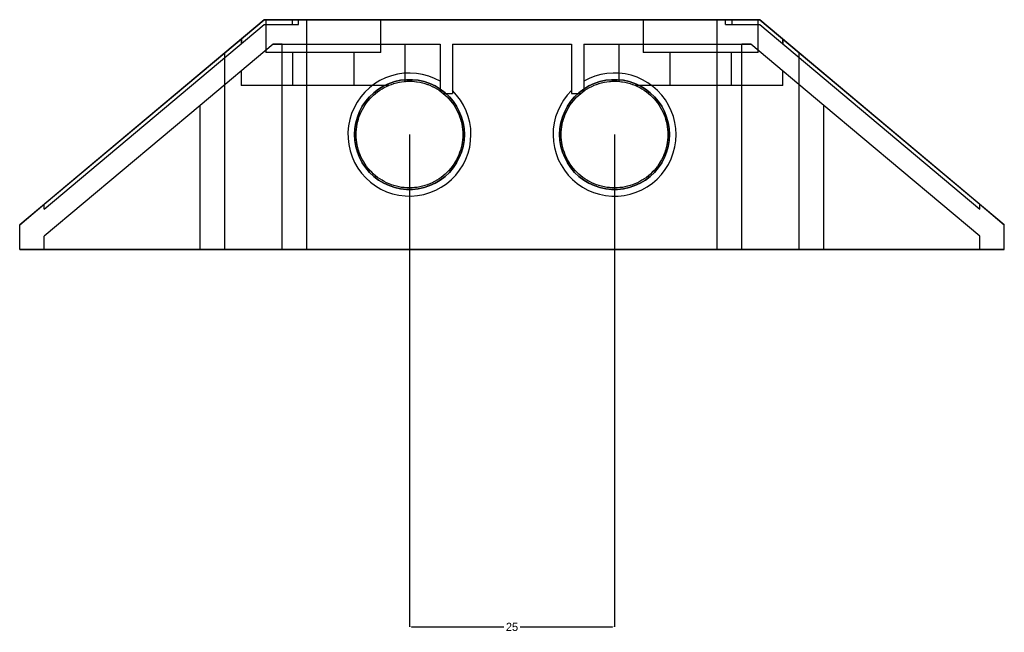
# Model space of a CAD drawing. Header units: millimetres. Extents: x -60 to 3644, y -116 to 106.
# Tile 2 of 4: x 340 to 460, y -61 to 14. Entities that reach past the tile are written whole.
import ezdxf

# ---------------------------------------------------------------- set-up
doc = ezdxf.new("R2010")
doc.units = ezdxf.units.MM
for name, color, linetype in [('DIMENSIONS', 3, 'Continuous'), ('HIDDEN', 8, 'Continuous'), ('VISIBLE', 7, 'Continuous')]:
    doc.layers.add(name, color=color, linetype=linetype)
doc.dimstyles.get("Standard").update_dxf_attribs({"dimtxt": 2.5, "dimasz": 2.5, "dimexe": 1.25, "dimexo": 0.625, "dimtad": 1, "dimtxsty": 'Standard', "dimcen": 2.5, "dimazin": 3, "dimtfac": 1, "dimtmove": 0, "dimatfit": 3, "dimarcsym": 0})

# ---------------------------------------------------------------- blocks, each defined once
blk = doc.blocks.new('_CLOSEDFILLED')
at = {"color": 0, "linetype": 'ByBlock'}
blk.add_solid([(-1, 0.16), (0, 0), (-1, -0.16)], dxfattribs=at)
blk = doc.blocks.new('*D3')
for p, q in [((387.5, 0), (387.5, -60)), ((412.5, 0), (412.5, -60)), ((387.75, -60), (399, -60)), ((401, -60), (412.25, -60))]:
    blk.add_line(p, q)
at = {"layer": 'Defpoints'}
for p in [(387.5, 0), (412.5, 0), (387.5, -60)]:
    blk.add_point(p, dxfattribs=at)
at = {"layer": 'DIMENSIONS', "xscale": 0.25, "yscale": 0.25, "rotation": 180}
blk.add_blockref('_CLOSEDFILLED', (387.5, -60), dxfattribs=at)
at = {"layer": 'DIMENSIONS', "xscale": 0.25, "yscale": 0.25}
blk.add_blockref('_CLOSEDFILLED', (412.5, -60), dxfattribs=at)
at = {"layer": 'DIMENSIONS', "insert": (400, -60), "char_height": 1, "attachment_point": 5}
blk.add_mtext('25', dxfattribs=at)

msp = doc.modelspace()

# ---------------------------------------------------------------- linework, layer by layer
at = {"layer": 'HIDDEN'}
for points in [[(343, -8.483), (369.794, 14)], [(343, -9.083), (369.794, 13.4)], [(365, 9.977), (369.794, 14)], [(370, 14), (369.794, 14)], [(369.794, 13.4), (374, 13.4)], [(375, 14), (370, 14)], [(370, 14), (370.176, 14), (370.693, 14), (371.527, 14), (372.636, 14), (373.963, 14), (375, 14)], [(370, 14), (370, 10)], [(373.2, 14), (373.2, 13.4)], [(374, 13.4), (374, 14)], [(375, -14), (375, 14)], [(384, 14), (383.824, 14), (383.307, 14), (382.473, 14), (381.364, 14), (380.037, 14), (378.558, 14), (377, 14), (375.988, 14), (375, 14)], [(384, 14), (375, 14)], [(384, 10), (384, 14)], [(425, 14), (384, 14)], [(416, 14), (416.176, 14), (416.693, 14), (417.527, 14), (418.636, 14), (419.963, 14), (421.442, 14), (423, 14), (424.558, 14), (426.037, 14), (427.364, 14), (428.473, 14), (429.307, 14), (429.824, 14), (430, 14)], [(425, 14), (424.558, 14), (423, 14), (421.442, 14), (419.963, 14), (418.636, 14), (417.527, 14), (416.693, 14), (416.176, 14), (416, 14)], [(416, 14), (416, 10)], [(425, -14), (425, 14)], [(430, 14), (425, 14)], [(426, 13.4), (426, 14)], [(426, 13.4), (430.206, 13.4)], [(426.8, 14), (426.8, 13.4)], [(430, 10), (430, 14)], [(430.206, 14), (430, 14)], [(430.206, 14), (457, -8.483)], [(430.206, 14), (435, 9.977)], [(430.206, 13.4), (457, -9.083)], [(370.886, 11), (362, 3.544)], [(367, 11.656), (367, 11.056)], [(367.028, 11.679), (367.028, 11.079)], [(370.886, 11), (372.217, 11), (373.67, 11), (375.207, 11), (376.789, 11), (378.377, 11), (379.929, 11), (381.408, 11), (382.775, 11), (383.996, 11), (385.04, 11), (385.881, 11), (386.497, 11), (386.874, 11), (387, 11)], [(372, 11), (370.886, 11)], [(372, -14), (372, 11)], [(372, 11), (387, 11)], [(387, 6.479), (387, 11)], [(387, 11), (391.25, 11)], [(391.25, 11), (391.25, 6.495)], [(392.75, 11), (407.25, 11)], [(392.75, 11), (392.75, 5.356)], [(407.25, 11), (407.25, 5.356)], [(408.75, 11), (408.75, 6.495)], [(408.75, 11), (413, 11)], [(413, 11), (413.126, 11), (413.503, 11), (414.119, 11), (414.96, 11), (416.004, 11), (417.225, 11), (418.592, 11), (420.071, 11), (421.623, 11), (423.211, 11), (424.793, 11), (426.33, 11), (427.783, 11), (429.114, 11)], [(413, 11), (428, 11)], [(413, 11), (413, 6.479)], [(428, -14), (428, 11)], [(429.114, 11), (428, 11)], [(438, 3.544), (429.114, 11)], [(432.972, 11.679), (432.972, 11.079)], [(433, 11.656), (433, 11.056)], [(343, -8.483), (365, 9.977)], [(365, -14), (365, 9.977)], [(384, 10), (383.824, 10), (383.307, 10), (382.473, 10), (381.364, 10), (380.037, 10), (378.558, 10), (377, 10), (375.442, 10), (373.963, 10), (372.636, 10), (371.527, 10), (370.693, 10), (370.176, 10), (370, 10)], [(373.25, 10), (373.25, 6)], [(380.75, 6), (380.75, 10)], [(430, 10), (429.824, 10), (429.307, 10), (428.473, 10), (427.364, 10), (426.037, 10), (424.558, 10), (423, 10), (421.442, 10), (419.963, 10), (418.636, 10), (417.527, 10), (416.693, 10), (416.176, 10), (416, 10)], [(419.25, 10), (419.25, 6)], [(426.75, 6), (426.75, 10)], [(435, -14), (435, 9.977)], [(435, 9.977), (457, -8.483)], [(367, 7.739), (367, 6)], [(391.25, 6.495), (390.565, 6.845), (389.847, 7.123), (389.104, 7.326), (388.345, 7.452), (387.577, 7.5), (386.808, 7.468), (386.046, 7.358), (385.3, 7.17), (384.577, 6.907), (383.884, 6.571), (383.23, 6.166), (382.62, 5.696), (382.062, 5.165), (381.562, 4.581), (381.123, 3.948), (380.752, 3.274), (380.452, 2.565), (380.227, 1.829), (380.077, 1.074), (380.006, 0.308), (380.014, -0.462), (380.101, -1.226), (380.266, -1.978), (380.506, -2.709), (380.821, -3.412), (381.206, -4.078), (381.657, -4.702), (382.17, -5.276), (382.738, -5.795), (383.357, -6.252), (384.02, -6.644), (384.719, -6.965), (385.448, -7.214), (386.198, -7.386), (386.961, -7.481), (387.731, -7.496), (388.498, -7.433), (389.255, -7.292), (389.993, -7.074), (390.704, -6.781), (391.383, -6.417), (392.02, -5.985), (392.609, -5.49), (393.145, -4.938), (393.621, -4.333), (394.033, -3.683), (394.376, -2.994), (394.647, -2.274), (394.842, -1.529), (394.961, -0.769), (395, 0)], [(420, 0), (419.963, 0.747), (419.851, 1.486), (419.667, 2.211), (419.411, 2.913), (419.087, 3.587), (418.697, 4.225), (418.245, 4.821), (417.737, 5.369), (417.176, 5.864), (416.569, 6.3), (415.922, 6.674), (415.24, 6.982), (414.531, 7.22), (413.802, 7.386), (413.06, 7.479), (412.313, 7.498), (411.567, 7.442), (410.831, 7.312), (410.111, 7.109), (409.415, 6.836), (408.75, 6.495)], [(433, 6), (433, 7.739)], [(394.2, 0), (394.161, 0.724), (394.043, 1.44), (393.849, 2.139), (393.581, 2.813), (393.241, 3.454), (392.834, 4.055), (392.364, 4.608), (391.837, 5.106), (391.26, 5.546), (390.638, 5.92), (389.98, 6.224), (389.292, 6.456), (388.584, 6.612), (387.863, 6.69), (387.137, 6.69), (386.416, 6.612), (385.708, 6.456), (385.02, 6.224), (384.362, 5.92), (383.74, 5.546), (383.163, 5.106), (382.636, 4.608), (382.166, 4.055), (381.759, 3.454), (381.419, 2.813), (381.151, 2.139), (380.957, 1.44), (380.839, 0.724), (380.8, 0), (380.839, -0.724), (380.957, -1.44), (381.151, -2.139), (381.419, -2.813), (381.759, -3.454), (382.166, -4.055), (382.636, -4.608), (383.163, -5.106), (383.74, -5.546), (384.362, -5.92), (385.02, -6.224), (385.708, -6.456), (386.416, -6.612), (387.137, -6.69), (387.863, -6.69), (388.584, -6.612), (389.292, -6.456), (389.98, -6.224), (390.638, -5.92), (391.26, -5.546), (391.837, -5.106), (392.364, -4.608), (392.834, -4.055), (393.241, -3.454), (393.581, -2.813), (393.849, -2.139), (394.043, -1.44), (394.161, -0.724), (394.2, 0)], [(385.527, 6.191), (385.56, 6.204), (385.579, 6.208)], [(386.244, 6.377), (386.254, 6.379), (386.276, 6.383)], [(386.933, 6.474), (386.963, 6.478), (387.006, 6.479)], [(387.637, 6.496), (387.679, 6.498), (387.717, 6.494)], [(388.356, 6.441), (388.393, 6.438), (388.414, 6.434)], [(389.087, 6.303), (389.096, 6.301), (389.114, 6.295)], [(389.751, 6.096), (389.779, 6.087), (389.817, 6.071)], [(391.25, 6.495), (391.25, 5.307)], [(419.2, 0), (419.161, 0.724), (419.043, 1.44), (418.849, 2.139), (418.581, 2.813), (418.241, 3.454), (417.834, 4.055), (417.364, 4.608), (416.837, 5.106), (416.26, 5.546), (415.638, 5.92), (414.98, 6.224), (414.292, 6.456), (413.584, 6.612), (412.863, 6.69), (412.137, 6.69), (411.416, 6.612), (410.708, 6.456), (410.02, 6.224), (409.362, 5.92), (408.74, 5.546), (408.163, 5.106), (407.636, 4.608), (407.166, 4.055), (406.759, 3.454), (406.419, 2.813), (406.151, 2.139), (405.957, 1.44), (405.839, 0.724), (405.8, 0), (405.839, -0.724), (405.957, -1.44), (406.151, -2.139), (406.419, -2.813), (406.759, -3.454), (407.166, -4.055), (407.636, -4.608), (408.163, -5.106), (408.74, -5.546), (409.362, -5.92), (410.02, -6.224), (410.708, -6.456), (411.416, -6.612), (412.137, -6.69), (412.863, -6.69), (413.584, -6.612), (414.292, -6.456), (414.98, -6.224), (415.638, -5.92), (416.26, -5.546), (416.837, -5.106), (417.364, -4.608), (417.834, -4.055), (418.241, -3.454), (418.581, -2.813), (418.849, -2.139), (419.043, -1.44), (419.161, -0.724), (419.2, 0)], [(408.75, 6.495), (408.75, 5.307)], [(410.527, 6.191), (410.56, 6.204), (410.579, 6.208)], [(411.244, 6.377), (411.254, 6.379), (411.276, 6.383)], [(411.933, 6.474), (411.963, 6.478), (412.006, 6.479)], [(412.637, 6.496), (412.679, 6.498), (412.717, 6.494)], [(413.356, 6.441), (413.393, 6.438), (413.414, 6.434)], [(414.087, 6.303), (414.096, 6.301), (414.114, 6.295)], [(414.751, 6.096), (414.779, 6.087), (414.817, 6.071)], [(385.001, 6), (384.818, 6), (383.235, 6), (381.339, 6), (379.225, 6), (377, 6), (374.775, 6), (372.661, 6), (370.765, 6), (369.182, 6), (367.99, 6), (367.251, 6), (367, 6)], [(383.642, 5.23), (383.65, 5.237), (383.671, 5.251)], [(384.224, 5.612), (384.25, 5.629), (384.287, 5.648)], [(384.852, 5.934), (384.889, 5.953), (384.923, 5.965)], [(390.397, 5.816), (390.435, 5.8), (390.468, 5.781)], [(391.023, 5.46), (391.055, 5.442), (391.073, 5.429)], [(391.627, 5.021), (391.632, 5.017), (391.643, 5.008)], [(391.652, 5), (392.75, 5)], [(395, 0), (394.963, 0.744), (394.852, 1.482), (394.669, 2.204), (394.415, 2.905), (394.092, 3.577), (393.705, 4.213), (393.256, 4.808), (392.75, 5.356)], [(392.75, 5.356), (392.75, 5)], [(407.25, 5.356), (406.737, 4.8), (406.283, 4.195), (405.892, 3.547), (405.568, 2.863), (405.315, 2.149), (405.135, 1.414), (405.03, 0.665), (405.001, -0.091), (405.048, -0.847), (405.171, -1.593), (405.369, -2.324), (405.64, -3.031), (405.98, -3.707), (406.387, -4.345), (406.856, -4.939), (407.382, -5.482), (407.961, -5.97), (408.585, -6.397), (409.25, -6.759), (409.948, -7.052), (410.672, -7.274), (411.414, -7.421), (412.167, -7.493), (412.924, -7.488), (413.677, -7.407), (414.417, -7.251), (415.138, -7.021), (415.832, -6.719), (416.492, -6.349), (417.112, -5.915), (417.684, -5.42), (418.204, -4.87), (418.666, -4.27), (419.065, -3.627), (419.397, -2.947), (419.659, -2.237), (419.848, -1.504), (419.962, -0.756), (420, 0)], [(407.25, 5.356), (407.25, 5)], [(407.25, 5), (408.348, 5)], [(408.642, 5.23), (408.65, 5.237), (408.671, 5.251)], [(409.224, 5.612), (409.25, 5.629), (409.287, 5.648)], [(409.852, 5.934), (409.889, 5.953), (409.923, 5.965)], [(433, 6), (432.749, 6), (432.01, 6), (430.818, 6), (429.235, 6), (427.339, 6), (425.225, 6), (423, 6), (420.775, 6), (418.661, 6), (416.765, 6), (415.182, 6), (414.999, 6)], [(415.397, 5.816), (415.435, 5.8), (415.468, 5.781)], [(416.023, 5.46), (416.055, 5.442), (416.073, 5.429)], [(416.627, 5.021), (416.632, 5.017), (416.643, 5.008)], [(382.142, 3.677), (382.158, 3.704), (382.183, 3.736)], [(382.573, 4.237), (382.598, 4.269), (382.622, 4.294)], [(383.075, 4.759), (383.098, 4.782), (383.111, 4.793)], [(392.139, 4.551), (392.159, 4.532), (392.185, 4.502)], [(392.604, 4.022), (392.629, 3.992), (392.651, 3.962)], [(407.142, 3.677), (407.158, 3.704), (407.183, 3.736)], [(407.573, 4.237), (407.598, 4.269), (407.622, 4.294)], [(408.075, 4.759), (408.098, 4.782), (408.111, 4.793)], [(417.139, 4.551), (417.159, 4.532), (417.185, 4.502)], [(417.604, 4.022), (417.629, 3.992), (417.651, 3.962)], [(362, 3.544), (343, -12.399)], [(362, -14), (362, 3.544)], [(381.469, 2.42), (381.478, 2.446), (381.484, 2.459)], [(381.778, 3.083), (381.783, 3.094), (381.796, 3.114)], [(393.017, 3.434), (393.037, 3.404), (393.048, 3.384)], [(393.377, 2.777), (393.378, 2.774), (393.381, 2.767)], [(406.469, 2.42), (406.478, 2.446), (406.484, 2.459)], [(406.778, 3.083), (406.783, 3.094), (406.796, 3.114)], [(418.017, 3.434), (418.037, 3.404), (418.048, 3.384)], [(418.377, 2.777), (418.378, 2.774), (418.381, 2.767)], [(438, -14), (438, 3.544)], [(457, -12.399), (438, 3.544)], [(381.237, 1.731), (381.245, 1.769), (381.256, 1.799)], [(393.639, 2.133), (393.648, 2.111), (393.658, 2.075)], [(393.833, 1.457), (393.843, 1.421), (393.849, 1.386)], [(406.237, 1.731), (406.245, 1.769), (406.256, 1.799)], [(418.639, 2.133), (418.648, 2.111), (418.658, 2.075)], [(418.833, 1.457), (418.843, 1.421), (418.849, 1.386)], [(381.01, 0.346), (381.01, 0.358), (381.012, 0.382)], [(381.085, 1.04), (381.089, 1.07), (381.097, 1.107)], [(393.955, 0.749), (393.961, 0.715), (393.962, 0.693)], [(394, 0), (394, 0)], [(406.01, 0.346), (406.01, 0.358), (406.012, 0.382)], [(406.085, 1.04), (406.089, 1.07), (406.097, 1.107)], [(418.955, 0.749), (418.961, 0.715), (418.962, 0.693)], [(419, 0), (419, 0)], [(381.012, -0.38), (381.01, -0.358), (381.01, -0.347)], [(381.097, -1.106), (381.089, -1.07), (381.085, -1.041)], [(393.962, -0.694), (393.961, -0.715), (393.955, -0.748)], [(394, 0), (394, 0)], [(406.012, -0.38), (406.01, -0.358), (406.01, -0.347)], [(406.097, -1.106), (406.089, -1.07), (406.085, -1.041)], [(418.962, -0.694), (418.961, -0.715), (418.955, -0.748)], [(419, 0), (419, 0)], [(381.255, -1.797), (381.245, -1.769), (381.237, -1.733)], [(393.657, -2.079), (393.648, -2.111), (393.64, -2.13)], [(393.848, -1.388), (393.843, -1.421), (393.833, -1.455)], [(406.255, -1.797), (406.245, -1.769), (406.237, -1.733)], [(418.657, -2.079), (418.648, -2.111), (418.64, -2.13)], [(418.848, -1.388), (418.843, -1.421), (418.833, -1.455)], [(381.483, -2.457), (381.478, -2.446), (381.47, -2.425)], [(381.792, -3.108), (381.783, -3.094), (381.78, -3.086)], [(393.046, -3.388), (393.037, -3.404), (393.021, -3.428)], [(393.379, -2.773), (393.378, -2.774), (393.378, -2.774)], [(406.483, -2.457), (406.478, -2.446), (406.47, -2.425)], [(406.792, -3.108), (406.783, -3.094), (406.78, -3.086)], [(418.046, -3.388), (418.037, -3.404), (418.021, -3.428)], [(418.379, -2.773), (418.378, -2.774), (418.378, -2.774)], [(382.179, -3.731), (382.158, -3.704), (382.145, -3.681)], [(382.618, -4.289), (382.598, -4.269), (382.577, -4.242)], [(383.107, -4.79), (383.098, -4.782), (383.082, -4.766)], [(392.18, -4.509), (392.159, -4.532), (392.143, -4.547)], [(392.648, -3.966), (392.629, -3.992), (392.608, -4.017)], [(407.179, -3.731), (407.158, -3.704), (407.145, -3.681)], [(407.618, -4.289), (407.598, -4.269), (407.577, -4.242)], [(408.107, -4.79), (408.098, -4.782), (408.082, -4.766)], [(417.18, -4.509), (417.159, -4.532), (417.143, -4.547)], [(417.648, -3.966), (417.629, -3.992), (417.608, -4.017)], [(383.66, -5.244), (383.65, -5.237), (383.646, -5.234)], [(384.279, -5.644), (384.25, -5.629), (384.23, -5.616)], [(384.915, -5.962), (384.889, -5.953), (384.86, -5.938)], [(390.461, -5.785), (390.435, -5.8), (390.405, -5.813)], [(391.068, -5.432), (391.055, -5.442), (391.032, -5.455)], [(391.634, -5.016), (391.632, -5.017), (391.632, -5.018)], [(408.66, -5.244), (408.65, -5.237), (408.646, -5.234)], [(409.279, -5.644), (409.25, -5.629), (409.23, -5.616)], [(409.915, -5.962), (409.889, -5.953), (409.86, -5.938)], [(415.461, -5.785), (415.435, -5.8), (415.405, -5.813)], [(416.068, -5.432), (416.055, -5.442), (416.032, -5.455)], [(416.634, -5.016), (416.632, -5.017), (416.632, -5.018)], [(385.572, -6.207), (385.56, -6.204), (385.539, -6.196)], [(386.261, -6.38), (386.254, -6.379), (386.251, -6.379)], [(386.994, -6.479), (386.963, -6.478), (386.941, -6.475)], [(387.708, -6.495), (387.679, -6.498), (387.647, -6.497)], [(388.406, -6.436), (388.393, -6.438), (388.369, -6.44)], [(389.1, -6.3), (389.096, -6.301), (389.094, -6.301)], [(389.807, -6.075), (389.779, -6.087), (389.759, -6.094)], [(410.572, -6.207), (410.56, -6.204), (410.539, -6.196)], [(411.261, -6.38), (411.254, -6.379), (411.251, -6.379)], [(411.994, -6.479), (411.963, -6.478), (411.941, -6.475)], [(412.708, -6.495), (412.679, -6.498), (412.647, -6.497)], [(413.406, -6.436), (413.393, -6.438), (413.369, -6.44)], [(414.1, -6.3), (414.096, -6.301), (414.094, -6.301)], [(414.807, -6.075), (414.779, -6.087), (414.759, -6.094)], [(340, -11), (343, -8.483)], [(343, -9.083), (343, -8.483)], [(457, -9.083), (457, -8.483)], [(457, -8.483), (460, -11)], [(340, -14), (340, -11)], [(460, -14), (460, -11)], [(343, -14), (343, -12.399)], [(457, -14), (457, -12.399)], [(362, -14), (340, -14)], [(362, -14), (343, -14)], [(372, -14), (362, -14)], [(365, -14), (362, -14)], [(365, -14), (372, -14)], [(372, -14), (365, -14)], [(428, -14), (372, -14)], [(375, -14), (372, -14)], [(375, -14), (428, -14)], [(428, -14), (425, -14)], [(435, -14), (428, -14)], [(435, -14), (428, -14)], [(435, -14), (438, -14)], [(438, -14), (435, -14)], [(460, -14), (438, -14)]]:
    msp.add_lwpolyline(points, dxfattribs=at)
at = {"layer": 'VISIBLE'}
for points in [[(369.794, 14), (365, 9.977)], [(369.794, 14), (375, 14)], [(375, 14), (425, 14)], [(375, -14), (375, 14)], [(425, 14), (430.206, 14)], [(425, -14), (425, 14)], [(435, 9.977), (430.206, 14)], [(365, 9.977), (340, -11)], [(365, -14), (365, 9.977)], [(435, -14), (435, 9.977)], [(460, -11), (435, 9.977)], [(394.2, 0), (394.161, -0.724), (394.043, -1.44), (393.849, -2.139), (393.581, -2.813), (393.241, -3.454), (392.834, -4.055), (392.364, -4.608), (391.837, -5.106), (391.26, -5.546), (390.638, -5.92), (389.98, -6.224), (389.292, -6.456), (388.584, -6.612), (387.863, -6.69), (387.137, -6.69), (386.416, -6.612), (385.708, -6.456), (385.02, -6.224), (384.362, -5.92), (383.74, -5.546), (383.163, -5.106), (382.636, -4.608), (382.166, -4.055), (381.759, -3.454), (381.419, -2.813), (381.151, -2.139), (380.957, -1.44), (380.839, -0.724), (380.8, 0), (380.839, 0.724), (380.957, 1.44), (381.151, 2.139), (381.419, 2.813), (381.759, 3.454), (382.166, 4.055), (382.636, 4.608), (383.163, 5.106), (383.74, 5.546), (384.362, 5.92), (385.02, 6.224), (385.708, 6.456), (386.416, 6.612), (387.137, 6.69), (387.863, 6.69), (388.584, 6.612), (389.292, 6.456), (389.98, 6.224), (390.638, 5.92), (391.26, 5.546), (391.837, 5.106), (392.364, 4.608), (392.834, 4.055), (393.241, 3.454), (393.581, 2.813), (393.849, 2.139), (394.043, 1.44), (394.161, 0.724), (394.2, 0)], [(384.721, 5.876), (385.013, 6.005)], [(385.013, 6.005), (385.31, 6.12)], [(385.31, 6.12), (385.613, 6.22)], [(385.527, 6.191), (385.56, 6.204), (385.579, 6.208)], [(385.613, 6.22), (385.921, 6.305)], [(385.921, 6.305), (386.232, 6.375)], [(386.232, 6.375), (386.546, 6.429)], [(386.244, 6.377), (386.254, 6.379), (386.276, 6.383)], [(386.546, 6.429), (386.863, 6.468)], [(386.863, 6.468), (387.181, 6.492)], [(386.933, 6.474), (386.963, 6.478), (387.006, 6.479)], [(387.181, 6.492), (387.5, 6.5)], [(387.5, 6.5), (387.819, 6.492)], [(387.637, 6.496), (387.679, 6.498), (387.717, 6.494)], [(387.819, 6.492), (388.137, 6.468)], [(388.137, 6.468), (388.454, 6.429)], [(388.356, 6.441), (388.393, 6.438), (388.414, 6.434)], [(388.454, 6.429), (388.768, 6.375)], [(388.768, 6.375), (389.079, 6.305)], [(389.079, 6.305), (389.387, 6.22)], [(389.087, 6.303), (389.096, 6.301), (389.114, 6.295)], [(389.387, 6.22), (389.69, 6.12)], [(389.69, 6.12), (389.987, 6.005)], [(389.751, 6.096), (389.779, 6.087), (389.817, 6.071)], [(389.987, 6.005), (390.279, 5.876)], [(419.2, 0), (419.161, -0.724), (419.043, -1.44), (418.849, -2.139), (418.581, -2.813), (418.241, -3.454), (417.834, -4.055), (417.364, -4.608), (416.837, -5.106), (416.26, -5.546), (415.638, -5.92), (414.98, -6.224), (414.292, -6.456), (413.584, -6.612), (412.863, -6.69), (412.137, -6.69), (411.416, -6.612), (410.708, -6.456), (410.02, -6.224), (409.362, -5.92), (408.74, -5.546), (408.163, -5.106), (407.636, -4.608), (407.166, -4.055), (406.759, -3.454), (406.419, -2.813), (406.151, -2.139), (405.957, -1.44), (405.839, -0.724), (405.8, 0), (405.839, 0.724), (405.957, 1.44), (406.151, 2.139), (406.419, 2.813), (406.759, 3.454), (407.166, 4.055), (407.636, 4.608), (408.163, 5.106), (408.74, 5.546), (409.362, 5.92), (410.02, 6.224), (410.708, 6.456), (411.416, 6.612), (412.137, 6.69), (412.863, 6.69), (413.584, 6.612), (414.292, 6.456), (414.98, 6.224), (415.638, 5.92), (416.26, 5.546), (416.837, 5.106), (417.364, 4.608), (417.834, 4.055), (418.241, 3.454), (418.581, 2.813), (418.849, 2.139), (419.043, 1.44), (419.161, 0.724), (419.2, 0)], [(409.721, 5.876), (410.013, 6.005)], [(410.013, 6.005), (410.31, 6.12)], [(410.31, 6.12), (410.613, 6.22)], [(410.527, 6.191), (410.56, 6.204), (410.579, 6.208)], [(410.613, 6.22), (410.921, 6.305)], [(410.921, 6.305), (411.232, 6.375)], [(411.232, 6.375), (411.546, 6.429)], [(411.244, 6.377), (411.254, 6.379), (411.276, 6.383)], [(411.546, 6.429), (411.863, 6.468)], [(411.863, 6.468), (412.181, 6.492)], [(411.933, 6.474), (411.963, 6.478), (412.006, 6.479)], [(412.181, 6.492), (412.5, 6.5)], [(412.5, 6.5), (412.819, 6.492)], [(412.637, 6.496), (412.679, 6.498), (412.717, 6.494)], [(412.819, 6.492), (413.137, 6.468)], [(413.137, 6.468), (413.454, 6.429)], [(413.356, 6.441), (413.393, 6.438), (413.414, 6.434)], [(413.454, 6.429), (413.768, 6.375)], [(413.768, 6.375), (414.079, 6.305)], [(414.079, 6.305), (414.387, 6.22)], [(414.087, 6.303), (414.096, 6.301), (414.114, 6.295)], [(414.387, 6.22), (414.69, 6.12)], [(414.69, 6.12), (414.987, 6.005)], [(414.751, 6.096), (414.779, 6.087), (414.817, 6.071)], [(414.987, 6.005), (415.279, 5.876)], [(382.904, 4.596), (383.135, 4.816)], [(383.135, 4.816), (383.376, 5.024)], [(383.376, 5.024), (383.628, 5.221)], [(383.628, 5.221), (383.889, 5.404)], [(383.642, 5.23), (383.65, 5.237), (383.671, 5.251)], [(383.889, 5.404), (384.158, 5.575)], [(384.158, 5.575), (384.436, 5.732)], [(384.224, 5.612), (384.25, 5.629), (384.287, 5.648)], [(384.436, 5.732), (384.721, 5.876)], [(384.852, 5.934), (384.889, 5.953), (384.923, 5.965)], [(390.279, 5.876), (390.564, 5.732)], [(390.397, 5.816), (390.435, 5.8), (390.468, 5.781)], [(390.564, 5.732), (390.842, 5.575)], [(390.842, 5.575), (391.111, 5.404)], [(391.023, 5.46), (391.055, 5.442), (391.073, 5.429)], [(391.111, 5.404), (391.372, 5.221)], [(391.372, 5.221), (391.624, 5.024)], [(391.624, 5.024), (391.865, 4.816)], [(391.627, 5.021), (391.632, 5.017), (391.643, 5.008)], [(391.865, 4.816), (392.096, 4.596)], [(407.904, 4.596), (408.135, 4.816)], [(408.135, 4.816), (408.376, 5.024)], [(408.376, 5.024), (408.628, 5.221)], [(408.628, 5.221), (408.889, 5.404)], [(408.642, 5.23), (408.65, 5.237), (408.671, 5.251)], [(408.889, 5.404), (409.158, 5.575)], [(409.158, 5.575), (409.436, 5.732)], [(409.224, 5.612), (409.25, 5.629), (409.287, 5.648)], [(409.436, 5.732), (409.721, 5.876)], [(409.852, 5.934), (409.889, 5.953), (409.923, 5.965)], [(415.279, 5.876), (415.564, 5.732)], [(415.397, 5.816), (415.435, 5.8), (415.468, 5.781)], [(415.564, 5.732), (415.842, 5.575)], [(415.842, 5.575), (416.111, 5.404)], [(416.023, 5.46), (416.055, 5.442), (416.073, 5.429)], [(416.111, 5.404), (416.372, 5.221)], [(416.372, 5.221), (416.624, 5.024)], [(416.624, 5.024), (416.865, 4.816)], [(416.627, 5.021), (416.632, 5.017), (416.643, 5.008)], [(416.865, 4.816), (417.096, 4.596)], [(381.925, 3.341), (382.095, 3.611)], [(382.095, 3.611), (382.279, 3.872)], [(382.142, 3.677), (382.158, 3.704), (382.183, 3.736)], [(382.279, 3.872), (382.475, 4.123)], [(382.475, 4.123), (382.684, 4.365)], [(382.573, 4.237), (382.598, 4.269), (382.622, 4.294)], [(382.684, 4.365), (382.904, 4.596)], [(383.075, 4.759), (383.098, 4.782), (383.111, 4.793)], [(392.096, 4.596), (392.316, 4.365)], [(392.139, 4.551), (392.159, 4.532), (392.185, 4.502)], [(392.316, 4.365), (392.525, 4.123)], [(392.525, 4.123), (392.721, 3.872)], [(392.604, 4.022), (392.629, 3.992), (392.651, 3.962)], [(392.721, 3.872), (392.905, 3.611)], [(392.905, 3.611), (393.075, 3.341)], [(406.925, 3.341), (407.095, 3.611)], [(407.095, 3.611), (407.279, 3.872)], [(407.142, 3.677), (407.158, 3.704), (407.183, 3.736)], [(407.279, 3.872), (407.475, 4.123)], [(407.475, 4.123), (407.684, 4.365)], [(407.573, 4.237), (407.598, 4.269), (407.622, 4.294)], [(407.684, 4.365), (407.904, 4.596)], [(408.075, 4.759), (408.098, 4.782), (408.111, 4.793)], [(417.096, 4.596), (417.316, 4.365)], [(417.139, 4.551), (417.159, 4.532), (417.185, 4.502)], [(417.316, 4.365), (417.525, 4.123)], [(417.525, 4.123), (417.721, 3.872)], [(417.604, 4.022), (417.629, 3.992), (417.651, 3.962)], [(417.721, 3.872), (417.905, 3.611)], [(417.905, 3.611), (418.075, 3.341)], [(381.38, 2.19), (381.495, 2.487)], [(381.469, 2.42), (381.478, 2.446), (381.484, 2.459)], [(381.495, 2.487), (381.624, 2.779)], [(381.624, 2.779), (381.768, 3.064)], [(381.768, 3.064), (381.925, 3.341)], [(381.778, 3.083), (381.783, 3.094), (381.796, 3.114)], [(393.017, 3.434), (393.037, 3.404), (393.048, 3.384)], [(393.075, 3.341), (393.232, 3.064)], [(393.232, 3.064), (393.376, 2.779)], [(393.376, 2.779), (393.505, 2.487)], [(393.377, 2.777), (393.378, 2.774), (393.381, 2.767)], [(393.505, 2.487), (393.62, 2.19)], [(406.38, 2.19), (406.495, 2.487)], [(406.469, 2.42), (406.478, 2.446), (406.484, 2.459)], [(406.495, 2.487), (406.624, 2.779)], [(406.624, 2.779), (406.768, 3.064)], [(406.768, 3.064), (406.925, 3.341)], [(406.778, 3.083), (406.783, 3.094), (406.796, 3.114)], [(418.017, 3.434), (418.037, 3.404), (418.048, 3.384)], [(418.075, 3.341), (418.232, 3.064)], [(418.232, 3.064), (418.376, 2.779)], [(418.376, 2.779), (418.505, 2.487)], [(418.377, 2.777), (418.378, 2.774), (418.381, 2.767)], [(418.505, 2.487), (418.62, 2.19)], [(381.07, 0.953), (381.125, 1.268)], [(381.125, 1.268), (381.195, 1.579)], [(381.195, 1.579), (381.28, 1.887)], [(381.237, 1.731), (381.245, 1.769), (381.256, 1.799)], [(381.28, 1.887), (381.38, 2.19)], [(393.62, 2.19), (393.72, 1.887)], [(393.639, 2.133), (393.648, 2.111), (393.658, 2.075)], [(393.72, 1.887), (393.805, 1.579)], [(393.805, 1.579), (393.875, 1.268)], [(393.833, 1.457), (393.843, 1.421), (393.849, 1.386)], [(393.875, 1.268), (393.93, 0.953)], [(406.07, 0.953), (406.125, 1.268)], [(406.125, 1.268), (406.195, 1.579)], [(406.195, 1.579), (406.28, 1.887)], [(406.237, 1.731), (406.245, 1.769), (406.256, 1.799)], [(406.28, 1.887), (406.38, 2.19)], [(418.62, 2.19), (418.72, 1.887)], [(418.639, 2.133), (418.648, 2.111), (418.658, 2.075)], [(418.72, 1.887), (418.805, 1.579)], [(418.805, 1.579), (418.875, 1.268)], [(418.833, 1.457), (418.843, 1.421), (418.849, 1.386)], [(418.875, 1.268), (418.93, 0.953)], [(381, 0), (381.008, 0.319)], [(381.008, 0.319), (381.031, 0.637)], [(381.01, 0.346), (381.01, 0.358), (381.012, 0.382)], [(381.031, 0.637), (381.07, 0.953)], [(381.085, 1.04), (381.089, 1.07), (381.097, 1.107)], [(393.93, 0.953), (393.969, 0.637)], [(393.955, 0.749), (393.961, 0.715), (393.962, 0.693)], [(393.969, 0.637), (393.992, 0.319)], [(393.992, 0.319), (394, 0)], [(394, 0), (394, 0)], [(406, 0), (406.008, 0.319)], [(406.008, 0.319), (406.031, 0.637)], [(406.01, 0.346), (406.01, 0.358), (406.012, 0.382)], [(406.031, 0.637), (406.07, 0.953)], [(406.085, 1.04), (406.089, 1.07), (406.097, 1.107)], [(418.93, 0.953), (418.969, 0.637)], [(418.955, 0.749), (418.961, 0.715), (418.962, 0.693)], [(418.969, 0.637), (418.992, 0.319)], [(418.992, 0.319), (419, 0)], [(419, 0), (419, 0)], [(381.008, -0.319), (381, 0)], [(381.031, -0.637), (381.008, -0.319)], [(381.012, -0.38), (381.01, -0.358), (381.01, -0.347)], [(381.07, -0.954), (381.031, -0.637)], [(381.125, -1.268), (381.07, -0.954)], [(381.097, -1.106), (381.089, -1.07), (381.085, -1.041)], [(393.93, -0.954), (393.875, -1.268)], [(393.969, -0.637), (393.93, -0.954)], [(393.962, -0.694), (393.961, -0.715), (393.955, -0.748)], [(393.992, -0.319), (393.969, -0.637)], [(394, 0), (393.992, -0.319)], [(394, 0), (394, 0)], [(406.008, -0.319), (406, 0)], [(406.031, -0.637), (406.008, -0.319)], [(406.012, -0.38), (406.01, -0.358), (406.01, -0.347)], [(406.07, -0.954), (406.031, -0.637)], [(406.125, -1.268), (406.07, -0.954)], [(406.097, -1.106), (406.089, -1.07), (406.085, -1.041)], [(418.93, -0.954), (418.875, -1.268)], [(418.969, -0.637), (418.93, -0.954)], [(418.962, -0.694), (418.961, -0.715), (418.955, -0.748)], [(418.992, -0.319), (418.969, -0.637)], [(419, 0), (418.992, -0.319)], [(419, 0), (419, 0)], [(381.195, -1.58), (381.125, -1.268)], [(381.28, -1.887), (381.195, -1.58)], [(381.255, -1.797), (381.245, -1.769), (381.237, -1.733)], [(381.38, -2.19), (381.28, -1.887)], [(381.495, -2.488), (381.38, -2.19)], [(393.62, -2.19), (393.505, -2.488)], [(393.72, -1.887), (393.62, -2.19)], [(393.657, -2.079), (393.648, -2.111), (393.64, -2.13)], [(393.805, -1.58), (393.72, -1.887)], [(393.875, -1.268), (393.805, -1.58)], [(393.848, -1.388), (393.843, -1.421), (393.833, -1.455)], [(406.195, -1.58), (406.125, -1.268)], [(406.28, -1.887), (406.195, -1.58)], [(406.255, -1.797), (406.245, -1.769), (406.237, -1.733)], [(406.38, -2.19), (406.28, -1.887)], [(406.495, -2.488), (406.38, -2.19)], [(418.62, -2.19), (418.505, -2.488)], [(418.72, -1.887), (418.62, -2.19)], [(418.657, -2.079), (418.648, -2.111), (418.64, -2.13)], [(418.805, -1.58), (418.72, -1.887)], [(418.875, -1.268), (418.805, -1.58)], [(418.848, -1.388), (418.843, -1.421), (418.833, -1.455)], [(381.483, -2.457), (381.478, -2.446), (381.47, -2.425)], [(381.624, -2.779), (381.495, -2.488)], [(381.768, -3.064), (381.624, -2.779)], [(381.925, -3.342), (381.768, -3.064)], [(381.792, -3.108), (381.783, -3.094), (381.78, -3.086)], [(382.095, -3.611), (381.925, -3.342)], [(393.075, -3.342), (392.905, -3.611)], [(393.046, -3.388), (393.037, -3.404), (393.021, -3.428)], [(393.232, -3.064), (393.075, -3.342)], [(393.376, -2.779), (393.232, -3.064)], [(393.505, -2.488), (393.376, -2.779)], [(393.379, -2.773), (393.378, -2.774), (393.378, -2.774)], [(406.483, -2.457), (406.478, -2.446), (406.47, -2.425)], [(406.624, -2.779), (406.495, -2.488)], [(406.768, -3.064), (406.624, -2.779)], [(406.925, -3.342), (406.768, -3.064)], [(406.792, -3.108), (406.783, -3.094), (406.78, -3.086)], [(407.095, -3.611), (406.925, -3.342)], [(418.075, -3.342), (417.905, -3.611)], [(418.046, -3.388), (418.037, -3.404), (418.021, -3.428)], [(418.232, -3.064), (418.075, -3.342)], [(418.376, -2.779), (418.232, -3.064)], [(418.505, -2.488), (418.376, -2.779)], [(418.379, -2.773), (418.378, -2.774), (418.378, -2.774)], [(382.279, -3.872), (382.095, -3.611)], [(382.179, -3.731), (382.158, -3.704), (382.145, -3.681)], [(382.475, -4.124), (382.279, -3.872)], [(382.684, -4.365), (382.475, -4.124)], [(382.618, -4.289), (382.598, -4.269), (382.577, -4.242)], [(382.904, -4.596), (382.684, -4.365)], [(383.135, -4.816), (382.904, -4.596)], [(383.107, -4.79), (383.098, -4.782), (383.082, -4.766)], [(392.096, -4.596), (391.865, -4.816)], [(392.316, -4.365), (392.096, -4.596)], [(392.18, -4.509), (392.159, -4.532), (392.143, -4.547)], [(392.525, -4.124), (392.316, -4.365)], [(392.721, -3.872), (392.525, -4.124)], [(392.648, -3.966), (392.629, -3.992), (392.608, -4.017)], [(392.905, -3.611), (392.721, -3.872)], [(407.279, -3.872), (407.095, -3.611)], [(407.179, -3.731), (407.158, -3.704), (407.145, -3.681)], [(407.475, -4.124), (407.279, -3.872)], [(407.684, -4.365), (407.475, -4.124)], [(407.618, -4.289), (407.598, -4.269), (407.577, -4.242)], [(407.904, -4.596), (407.684, -4.365)], [(408.135, -4.816), (407.904, -4.596)], [(408.107, -4.79), (408.098, -4.782), (408.082, -4.766)], [(417.096, -4.596), (416.865, -4.816)], [(417.316, -4.365), (417.096, -4.596)], [(417.18, -4.509), (417.159, -4.532), (417.143, -4.547)], [(417.525, -4.124), (417.316, -4.365)], [(417.721, -3.872), (417.525, -4.124)], [(417.648, -3.966), (417.629, -3.992), (417.608, -4.017)], [(417.905, -3.611), (417.721, -3.872)], [(383.376, -5.025), (383.135, -4.816)], [(383.628, -5.221), (383.376, -5.025)], [(383.889, -5.405), (383.628, -5.221)], [(383.66, -5.244), (383.65, -5.237), (383.646, -5.234)], [(384.158, -5.575), (383.889, -5.405)], [(384.436, -5.733), (384.158, -5.575)], [(384.279, -5.644), (384.25, -5.629), (384.23, -5.616)], [(384.721, -5.876), (384.436, -5.733)], [(385.013, -6.005), (384.721, -5.876)], [(384.915, -5.962), (384.889, -5.953), (384.86, -5.938)], [(390.279, -5.876), (389.987, -6.005)], [(390.564, -5.733), (390.279, -5.876)], [(390.461, -5.785), (390.435, -5.8), (390.405, -5.813)], [(390.842, -5.575), (390.564, -5.733)], [(391.111, -5.405), (390.842, -5.575)], [(391.068, -5.432), (391.055, -5.442), (391.032, -5.455)], [(391.372, -5.221), (391.111, -5.405)], [(391.624, -5.025), (391.372, -5.221)], [(391.865, -4.816), (391.624, -5.025)], [(391.634, -5.016), (391.632, -5.017), (391.632, -5.018)], [(408.376, -5.025), (408.135, -4.816)], [(408.628, -5.221), (408.376, -5.025)], [(408.889, -5.405), (408.628, -5.221)], [(408.66, -5.244), (408.65, -5.237), (408.646, -5.234)], [(409.158, -5.575), (408.889, -5.405)], [(409.436, -5.733), (409.158, -5.575)], [(409.279, -5.644), (409.25, -5.629), (409.23, -5.616)], [(409.721, -5.876), (409.436, -5.733)], [(410.013, -6.005), (409.721, -5.876)], [(409.915, -5.962), (409.889, -5.953), (409.86, -5.938)], [(415.279, -5.876), (414.987, -6.005)], [(415.564, -5.733), (415.279, -5.876)], [(415.461, -5.785), (415.435, -5.8), (415.405, -5.813)], [(415.842, -5.575), (415.564, -5.733)], [(416.111, -5.405), (415.842, -5.575)], [(416.068, -5.432), (416.055, -5.442), (416.032, -5.455)], [(416.372, -5.221), (416.111, -5.405)], [(416.624, -5.025), (416.372, -5.221)], [(416.865, -4.816), (416.624, -5.025)], [(416.634, -5.016), (416.632, -5.017), (416.632, -5.018)], [(385.31, -6.12), (385.013, -6.005)], [(385.613, -6.22), (385.31, -6.12)], [(385.572, -6.207), (385.56, -6.204), (385.539, -6.196)], [(385.921, -6.305), (385.613, -6.22)], [(386.232, -6.375), (385.921, -6.305)], [(386.546, -6.43), (386.232, -6.375)], [(386.261, -6.38), (386.254, -6.379), (386.251, -6.379)], [(386.863, -6.469), (386.546, -6.43)], [(387.181, -6.492), (386.863, -6.469)], [(386.994, -6.479), (386.963, -6.478), (386.941, -6.475)], [(387.5, -6.5), (387.181, -6.492)], [(387.819, -6.492), (387.5, -6.5)], [(387.708, -6.495), (387.679, -6.498), (387.647, -6.497)], [(388.137, -6.469), (387.819, -6.492)], [(388.454, -6.43), (388.137, -6.469)], [(388.406, -6.436), (388.393, -6.438), (388.369, -6.44)], [(388.768, -6.375), (388.454, -6.43)], [(389.079, -6.305), (388.768, -6.375)], [(389.387, -6.22), (389.079, -6.305)], [(389.1, -6.3), (389.096, -6.301), (389.094, -6.301)], [(389.69, -6.12), (389.387, -6.22)], [(389.987, -6.005), (389.69, -6.12)], [(389.807, -6.075), (389.779, -6.087), (389.759, -6.094)], [(410.31, -6.12), (410.013, -6.005)], [(410.613, -6.22), (410.31, -6.12)], [(410.572, -6.207), (410.56, -6.204), (410.539, -6.196)], [(410.921, -6.305), (410.613, -6.22)], [(411.232, -6.375), (410.921, -6.305)], [(411.546, -6.43), (411.232, -6.375)], [(411.261, -6.38), (411.254, -6.379), (411.251, -6.379)], [(411.863, -6.469), (411.546, -6.43)], [(412.181, -6.492), (411.863, -6.469)], [(411.994, -6.479), (411.963, -6.478), (411.941, -6.475)], [(412.5, -6.5), (412.181, -6.492)], [(412.819, -6.492), (412.5, -6.5)], [(412.708, -6.495), (412.679, -6.498), (412.647, -6.497)], [(413.137, -6.469), (412.819, -6.492)], [(413.454, -6.43), (413.137, -6.469)], [(413.406, -6.436), (413.393, -6.438), (413.369, -6.44)], [(413.768, -6.375), (413.454, -6.43)], [(414.079, -6.305), (413.768, -6.375)], [(414.387, -6.22), (414.079, -6.305)], [(414.1, -6.3), (414.096, -6.301), (414.094, -6.301)], [(414.69, -6.12), (414.387, -6.22)], [(414.987, -6.005), (414.69, -6.12)], [(414.807, -6.075), (414.779, -6.087), (414.759, -6.094)], [(340, -14), (340, -11)], [(460, -14), (460, -11)], [(340, -14), (365, -14)], [(365, -14), (375, -14)], [(375, -14), (425, -14)], [(425, -14), (435, -14)], [(435, -14), (460, -14)]]:
    msp.add_lwpolyline(points, dxfattribs=at)

# ---------------------------------------------------------------- dimensions: what is measured, and where the dimension line sits
at = {"layer": 'DIMENSIONS'}
dim = msp.add_linear_dim(base=(387.5, -60), p1=(387.5, 0), p2=(412.5, 0), dimstyle='Standard', dxfattribs=at)
dim.commit()
dim.dimension.update_dxf_attribs({"geometry": '*D3', "text_midpoint": (400, -60)})

doc.saveas('drawing.dxf')
